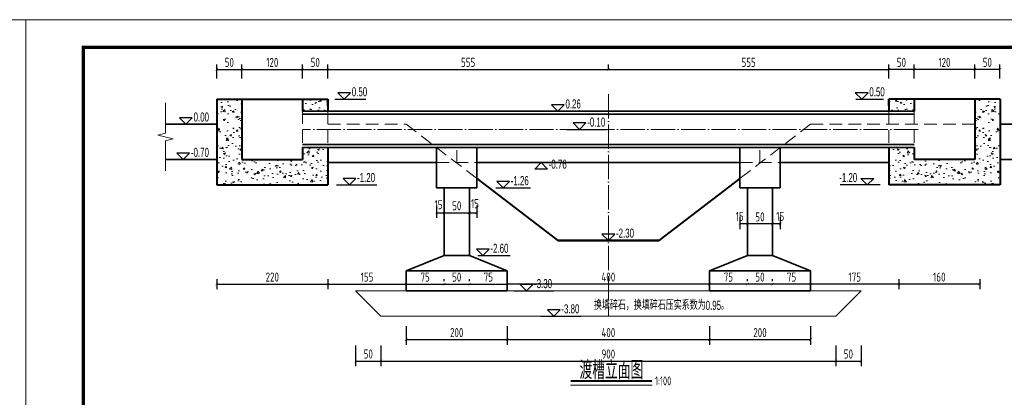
# Model space of a CAD drawing. Header units: inches. Extents: x 97745 to 142261, y 62673 to 100665.
# Tile 142 of 148: x 133629 to 135577, y 94090 to 94838. Entities that reach past the tile are written whole.
import ezdxf
from ezdxf.enums import TextEntityAlignment as Align

# ---------------------------------------------------------------- set-up
doc = ezdxf.new("R2010")
doc.units = ezdxf.units.IN
doc.header["$MEASUREMENT"] = 0
doc.linetypes.add('ACAD_ISO04W100', pattern=[30, 24, -3, 0, -3])
doc.linetypes.add('DASHED', pattern=[0.75, 0.5, -0.25])
doc.layers.get('0').update_dxf_attribs({"lineweight": 15})
for name, color, linetype, lineweight in [('00、2粗实线', 1, 'Continuous', 40), ('00、4细实线', 4, 'Continuous', 18), ('0粗实线', 1, 'Continuous', 35), ('0虚线', 2, 'DASHED', 20), ('BM1', 7, 'Continuous', 15), ('中心线', 3, 'ACAD_ISO04W100', 18), ('细线', 7, 'Continuous', 25), ('轮廓线', 1, 'Continuous', 40)]:
    doc.layers.add(name, color=color, linetype=linetype, lineweight=lineweight)
doc.layers.add('断面标高标注', color=3, linetype='Continuous')
doc.styles.add('03、he-e', font='hztxt_e.shx', dxfattribs={"width": 0.65, "bigfont": 'hztxt.shx'})
doc.styles.add('HZTXT', font='tssdeng.shx', dxfattribs={"width": 0.75, "bigfont": 'hztxt.shx'})
doc.styles.add('三级钢', font='tssdeng.shx', dxfattribs={"width": 0.7, "height": 30, "bigfont": 'hztxt.shx'})
doc.dimstyles.new('3', dxfattribs={"dimtxt": 25, "dimasz": 12, "dimexe": 10, "dimexo": 30, "dimgap": 5, "dimtad": 1, "dimdec": 0, "dimzin": 0, "dimdsep": 46, "dimtxsty": 'HZTXT', "dimblk": 'ARCHTICK', "dimcen": 0, "dimclrt": 7, "dimazin": 2, "dimtfac": 1, "dimtdec": 0, "dimtix": 1, "dimtmove": 2, "dimatfit": 3, "dimfxl": 250, "dimtolj": 1, "dimtzin": 0, "dimarcsym": 0})

# ---------------------------------------------------------------- blocks, each defined once
blk = doc.blocks.new('_ArchTick')
at = {"color": 0, "linetype": 'ByBlock', "const_width": 0.15}
blk.add_lwpolyline([(-0.5, -0.5), (0.5, 0.5)], dxfattribs=at)
blk = doc.blocks.new('*D1263')
at = {"color": 0, "lineweight": -2}
for p, q in [((134238.7, 94730.1), (134238.7, 94749.4)), ((134238.7, 94739.4), (134793.6, 94739.4)), ((134793.6, 94740.1), (134793.6, 94749.4))]:
    blk.add_line(p, q, dxfattribs=at)
at = {"color": 0, "lineweight": -2, "xscale": 5, "yscale": 5, "zscale": 5, "rotation": 180}
blk.add_blockref('_ArchTick', (134238.7, 94739.4), dxfattribs=at)
at = {"color": 0, "lineweight": -2, "xscale": 5, "yscale": 5, "zscale": 5}
blk.add_blockref('_ArchTick', (134793.6, 94739.4), dxfattribs=at)
at = {"color": 7, "insert": (134516.2, 94753.4), "char_height": 18, "attachment_point": 5, "style": 'HZTXT'}
blk.add_mtext('\\A1;555', dxfattribs=at)
blk = doc.blocks.new('*D1264')
at = {"color": 0, "lineweight": -2}
for p, q in [((134793.6, 94740.1), (134793.6, 94749.4)), ((134793.6, 94739.4), (135348.5, 94739.4)), ((135348.5, 94721.6), (135348.5, 94749.4))]:
    blk.add_line(p, q, dxfattribs=at)
at = {"color": 0, "lineweight": -2, "xscale": 5, "yscale": 5, "zscale": 5, "rotation": 180}
blk.add_blockref('_ArchTick', (134793.6, 94739.4), dxfattribs=at)
at = {"color": 0, "lineweight": -2, "xscale": 5, "yscale": 5, "zscale": 5}
blk.add_blockref('_ArchTick', (135348.5, 94739.4), dxfattribs=at)
at = {"color": 7, "insert": (135071.1, 94753.4), "char_height": 18, "attachment_point": 5, "style": 'HZTXT'}
blk.add_mtext('\\A1;555', dxfattribs=at)
blk = doc.blocks.new('*D1265')
at = {"color": 0, "lineweight": -2}
for p, q in [((134393.6, 94309.8), (134393.6, 94324.1)), ((134393.6, 94314.1), (134468.6, 94314.1)), ((134468.6, 94319.8), (134468.6, 94324.1))]:
    blk.add_line(p, q, dxfattribs=at)
at = {"color": 0, "lineweight": -2, "xscale": 5, "yscale": 5, "zscale": 5, "rotation": 180}
blk.add_blockref('_ArchTick', (134393.6, 94314.1), dxfattribs=at)
at = {"color": 0, "lineweight": -2, "xscale": 5, "yscale": 5, "zscale": 5}
blk.add_blockref('_ArchTick', (134468.6, 94314.1), dxfattribs=at)
at = {"color": 7, "insert": (134431.1, 94328.1), "char_height": 18, "attachment_point": 5, "style": 'HZTXT'}
blk.add_mtext('\\A1;75', dxfattribs=at)
blk = doc.blocks.new('*D1266')
at = {"color": 0, "lineweight": -2}
for p, q in [((134468.6, 94319.8), (134468.6, 94324.1)), ((134468.6, 94314.1), (134518.6, 94314.1)), ((134518.6, 94319.8), (134518.6, 94324.1))]:
    blk.add_line(p, q, dxfattribs=at)
at = {"color": 0, "lineweight": -2, "xscale": 5, "yscale": 5, "zscale": 5, "rotation": 180}
blk.add_blockref('_ArchTick', (134468.6, 94314.1), dxfattribs=at)
at = {"color": 0, "lineweight": -2, "xscale": 5, "yscale": 5, "zscale": 5}
blk.add_blockref('_ArchTick', (134518.6, 94314.1), dxfattribs=at)
at = {"color": 7, "insert": (134493.6, 94328.1), "char_height": 18, "attachment_point": 5, "style": 'HZTXT'}
blk.add_mtext('\\A1;50', dxfattribs=at)
blk = doc.blocks.new('*D1267')
at = {"color": 0, "lineweight": -2}
for p, q in [((134518.6, 94319.8), (134518.6, 94324.1)), ((134518.6, 94314.1), (134593.6, 94314.1)), ((134593.6, 94309.8), (134593.6, 94324.1))]:
    blk.add_line(p, q, dxfattribs=at)
at = {"color": 0, "lineweight": -2, "xscale": 5, "yscale": 5, "zscale": 5, "rotation": 180}
blk.add_blockref('_ArchTick', (134518.6, 94314.1), dxfattribs=at)
at = {"color": 0, "lineweight": -2, "xscale": 5, "yscale": 5, "zscale": 5}
blk.add_blockref('_ArchTick', (134593.6, 94314.1), dxfattribs=at)
at = {"color": 7, "insert": (134556.1, 94328.1), "char_height": 18, "attachment_point": 5, "style": 'HZTXT'}
blk.add_mtext('\\A1;75', dxfattribs=at)
blk = doc.blocks.new('*D1268')
at = {"color": 0, "lineweight": -2}
for p, q in [((134453.6, 94469.7), (134453.6, 94445.3)), ((134453.6, 94455.3), (134468.6, 94455.3)), ((134468.6, 94450.7), (134468.6, 94445.3))]:
    blk.add_line(p, q, dxfattribs=at)
at = {"color": 0, "lineweight": -2, "xscale": 5, "yscale": 5, "zscale": 5, "rotation": 180}
blk.add_blockref('_ArchTick', (134453.6, 94455.3), dxfattribs=at)
at = {"color": 0, "lineweight": -2, "xscale": 5, "yscale": 5, "zscale": 5}
blk.add_blockref('_ArchTick', (134468.6, 94455.3), dxfattribs=at)
at = {"color": 7, "insert": (134457.6, 94471.4), "char_height": 18, "attachment_point": 5, "style": 'HZTXT'}
blk.add_mtext('\\A1;15', dxfattribs=at)
blk = doc.blocks.new('*D1269')
at = {"color": 0, "lineweight": -2}
for p, q in [((134468.6, 94455.3), (134518.6, 94455.3)), ((134468.6, 94450.7), (134468.6, 94445.3)), ((134518.6, 94450.7), (134518.6, 94445.3))]:
    blk.add_line(p, q, dxfattribs=at)
at = {"color": 0, "lineweight": -2, "xscale": 5, "yscale": 5, "zscale": 5, "rotation": 180}
blk.add_blockref('_ArchTick', (134468.6, 94455.3), dxfattribs=at)
at = {"color": 0, "lineweight": -2, "xscale": 5, "yscale": 5, "zscale": 5}
blk.add_blockref('_ArchTick', (134518.6, 94455.3), dxfattribs=at)
at = {"color": 7, "insert": (134493.6, 94469.3), "char_height": 18, "attachment_point": 5, "style": 'HZTXT'}
blk.add_mtext('\\A1;50', dxfattribs=at)
blk = doc.blocks.new('*D1270')
at = {"color": 0, "lineweight": -2}
for p, q in [((134533.6, 94469.7), (134533.6, 94445.3)), ((134518.6, 94455.3), (134533.6, 94455.3)), ((134518.6, 94450.7), (134518.6, 94445.3))]:
    blk.add_line(p, q, dxfattribs=at)
at = {"color": 0, "lineweight": -2, "xscale": 5, "yscale": 5, "zscale": 5, "rotation": 180}
blk.add_blockref('_ArchTick', (134518.6, 94455.3), dxfattribs=at)
at = {"color": 0, "lineweight": -2, "xscale": 5, "yscale": 5, "zscale": 5}
blk.add_blockref('_ArchTick', (134533.6, 94455.3), dxfattribs=at)
at = {"color": 7, "insert": (134529.6, 94473.5), "char_height": 18, "attachment_point": 5, "style": 'HZTXT'}
blk.add_mtext('\\A1;15', dxfattribs=at)
blk = doc.blocks.new('*D1271')
at = {"color": 0, "lineweight": -2}
for p, q in [((135118.6, 94447.6), (135118.6, 94423.3)), ((135133.6, 94447.6), (135133.6, 94423.3)), ((135133.6, 94433.3), (135118.6, 94433.3))]:
    blk.add_line(p, q, dxfattribs=at)
at = {"color": 0, "lineweight": -2, "xscale": 5, "yscale": 5, "zscale": 5, "rotation": 180}
blk.add_blockref('_ArchTick', (135118.6, 94433.3), dxfattribs=at)
at = {"color": 0, "lineweight": -2, "xscale": 5, "yscale": 5, "zscale": 5}
blk.add_blockref('_ArchTick', (135133.6, 94433.3), dxfattribs=at)
at = {"color": 7, "insert": (135133.6, 94448.3), "char_height": 18, "attachment_point": 5, "style": 'HZTXT'}
blk.add_mtext('\\A1;15', dxfattribs=at)
blk = doc.blocks.new('*D1272')
at = {"color": 0, "lineweight": -2}
for p, q in [((135068.6, 94447.6), (135068.6, 94423.3)), ((135118.6, 94447.6), (135118.6, 94423.3)), ((135118.6, 94433.3), (135068.6, 94433.3))]:
    blk.add_line(p, q, dxfattribs=at)
at = {"color": 0, "lineweight": -2, "xscale": 5, "yscale": 5, "zscale": 5, "rotation": 180}
blk.add_blockref('_ArchTick', (135068.6, 94433.3), dxfattribs=at)
at = {"color": 0, "lineweight": -2, "xscale": 5, "yscale": 5, "zscale": 5}
blk.add_blockref('_ArchTick', (135118.6, 94433.3), dxfattribs=at)
at = {"color": 7, "insert": (135093.6, 94447.3), "char_height": 18, "attachment_point": 5, "style": 'HZTXT'}
blk.add_mtext('\\A1;50', dxfattribs=at)
blk = doc.blocks.new('*D1273')
at = {"color": 0, "lineweight": -2}
for p, q in [((135053.6, 94447.6), (135053.6, 94423.3)), ((135068.6, 94447.6), (135068.6, 94423.3)), ((135068.6, 94433.3), (135053.6, 94433.3))]:
    blk.add_line(p, q, dxfattribs=at)
at = {"color": 0, "lineweight": -2, "xscale": 5, "yscale": 5, "zscale": 5, "rotation": 180}
blk.add_blockref('_ArchTick', (135053.6, 94433.3), dxfattribs=at)
at = {"color": 0, "lineweight": -2, "xscale": 5, "yscale": 5, "zscale": 5}
blk.add_blockref('_ArchTick', (135068.6, 94433.3), dxfattribs=at)
at = {"color": 7, "insert": (135053.6, 94448.3), "char_height": 18, "attachment_point": 5, "style": 'HZTXT'}
blk.add_mtext('\\A1;15', dxfattribs=at)
blk = doc.blocks.new('*D1274')
at = {"color": 0, "lineweight": -2}
for p, q in [((134018.7, 94323.8), (134018.7, 94304.1)), ((134018.7, 94314.1), (134238.7, 94314.1)), ((134238.7, 94323.8), (134238.7, 94304.1))]:
    blk.add_line(p, q, dxfattribs=at)
at = {"color": 0, "lineweight": -2, "xscale": 5, "yscale": 5, "zscale": 5, "rotation": 180}
blk.add_blockref('_ArchTick', (134018.7, 94314.1), dxfattribs=at)
at = {"color": 0, "lineweight": -2, "xscale": 5, "yscale": 5, "zscale": 5}
blk.add_blockref('_ArchTick', (134238.7, 94314.1), dxfattribs=at)
at = {"color": 7, "insert": (134128.7, 94328.1), "char_height": 18, "attachment_point": 5, "style": 'HZTXT'}
blk.add_mtext('\\A1;220', dxfattribs=at)
blk = doc.blocks.new('*D1275')
at = {"color": 0, "lineweight": -2}
for p, q in [((134238.7, 94323.8), (134238.7, 94304.1)), ((134238.7, 94314.1), (134393.6, 94314.1)), ((134393.6, 94323.8), (134393.6, 94304.1))]:
    blk.add_line(p, q, dxfattribs=at)
at = {"color": 0, "lineweight": -2, "xscale": 5, "yscale": 5, "zscale": 5, "rotation": 180}
blk.add_blockref('_ArchTick', (134238.7, 94314.1), dxfattribs=at)
at = {"color": 0, "lineweight": -2, "xscale": 5, "yscale": 5, "zscale": 5}
blk.add_blockref('_ArchTick', (134393.6, 94314.1), dxfattribs=at)
at = {"color": 7, "insert": (134316.2, 94328.1), "char_height": 18, "attachment_point": 5, "style": 'HZTXT'}
blk.add_mtext('\\A1;155', dxfattribs=at)
blk = doc.blocks.new('*D1276')
at = {"color": 0, "lineweight": -2}
for p, q in [((134393.6, 94230.7), (134393.6, 94194.1)), ((134593.6, 94230.7), (134593.6, 94194.1)), ((134393.6, 94204.1), (134593.6, 94204.1))]:
    blk.add_line(p, q, dxfattribs=at)
at = {"color": 0, "lineweight": -2, "xscale": 5, "yscale": 5, "zscale": 5, "rotation": 180}
blk.add_blockref('_ArchTick', (134393.6, 94204.1), dxfattribs=at)
at = {"color": 0, "lineweight": -2, "xscale": 5, "yscale": 5, "zscale": 5}
blk.add_blockref('_ArchTick', (134593.6, 94204.1), dxfattribs=at)
at = {"color": 7, "insert": (134493.6, 94218.1), "char_height": 18, "attachment_point": 5, "style": 'HZTXT'}
blk.add_mtext('\\A1;200', dxfattribs=at)
blk = doc.blocks.new('*D1277')
at = {"color": 0, "lineweight": -2}
for p, q in [((134593.6, 94230.7), (134593.6, 94194.1)), ((134993.6, 94230.7), (134993.6, 94194.1)), ((134593.6, 94204.1), (134993.6, 94204.1))]:
    blk.add_line(p, q, dxfattribs=at)
at = {"color": 0, "lineweight": -2, "xscale": 5, "yscale": 5, "zscale": 5, "rotation": 180}
blk.add_blockref('_ArchTick', (134593.6, 94204.1), dxfattribs=at)
at = {"color": 0, "lineweight": -2, "xscale": 5, "yscale": 5, "zscale": 5}
blk.add_blockref('_ArchTick', (134993.6, 94204.1), dxfattribs=at)
at = {"color": 7, "insert": (134793.6, 94218.1), "char_height": 18, "attachment_point": 5, "style": 'HZTXT'}
blk.add_mtext('\\A1;400', dxfattribs=at)
blk = doc.blocks.new('*D1278')
at = {"color": 0, "lineweight": -2}
for p, q in [((134993.6, 94230.7), (134993.6, 94194.1)), ((135193.6, 94230.7), (135193.6, 94194.1)), ((134993.6, 94204.1), (135193.6, 94204.1))]:
    blk.add_line(p, q, dxfattribs=at)
at = {"color": 0, "lineweight": -2, "xscale": 5, "yscale": 5, "zscale": 5, "rotation": 180}
blk.add_blockref('_ArchTick', (134993.6, 94204.1), dxfattribs=at)
at = {"color": 0, "lineweight": -2, "xscale": 5, "yscale": 5, "zscale": 5}
blk.add_blockref('_ArchTick', (135193.6, 94204.1), dxfattribs=at)
at = {"color": 7, "insert": (135093.6, 94218.1), "char_height": 18, "attachment_point": 5, "style": 'HZTXT'}
blk.add_mtext('\\A1;200', dxfattribs=at)
blk = doc.blocks.new('*D1279')
at = {"color": 0, "lineweight": -2}
for p, q in [((134018.7, 94721.6), (134018.7, 94749.4)), ((134018.7, 94739.4), (134068.7, 94739.4)), ((134068.7, 94721.6), (134068.7, 94749.4))]:
    blk.add_line(p, q, dxfattribs=at)
at = {"color": 0, "lineweight": -2, "xscale": 5, "yscale": 5, "zscale": 5, "rotation": 180}
blk.add_blockref('_ArchTick', (134018.7, 94739.4), dxfattribs=at)
at = {"color": 0, "lineweight": -2, "xscale": 5, "yscale": 5, "zscale": 5}
blk.add_blockref('_ArchTick', (134068.7, 94739.4), dxfattribs=at)
at = {"color": 7, "insert": (134043.7, 94753.4), "char_height": 18, "attachment_point": 5, "style": 'HZTXT'}
blk.add_mtext('\\A1;50', dxfattribs=at)
blk = doc.blocks.new('*D1280')
at = {"color": 0, "lineweight": -2}
for p, q in [((134068.7, 94721.6), (134068.7, 94749.4)), ((134068.7, 94739.4), (134188.7, 94739.4)), ((134188.7, 94721.6), (134188.7, 94749.4))]:
    blk.add_line(p, q, dxfattribs=at)
at = {"color": 0, "lineweight": -2, "xscale": 5, "yscale": 5, "zscale": 5, "rotation": 180}
blk.add_blockref('_ArchTick', (134068.7, 94739.4), dxfattribs=at)
at = {"color": 0, "lineweight": -2, "xscale": 5, "yscale": 5, "zscale": 5}
blk.add_blockref('_ArchTick', (134188.7, 94739.4), dxfattribs=at)
at = {"color": 7, "insert": (134128.7, 94753.4), "char_height": 18, "attachment_point": 5, "style": 'HZTXT'}
blk.add_mtext('\\A1;120', dxfattribs=at)
blk = doc.blocks.new('*D1281')
at = {"color": 0, "lineweight": -2}
for p, q in [((134188.7, 94721.6), (134188.7, 94749.4)), ((134188.7, 94739.4), (134238.7, 94739.4)), ((134238.7, 94721.6), (134238.7, 94749.4))]:
    blk.add_line(p, q, dxfattribs=at)
at = {"color": 0, "lineweight": -2, "xscale": 5, "yscale": 5, "zscale": 5, "rotation": 180}
blk.add_blockref('_ArchTick', (134188.7, 94739.4), dxfattribs=at)
at = {"color": 0, "lineweight": -2, "xscale": 5, "yscale": 5, "zscale": 5}
blk.add_blockref('_ArchTick', (134238.7, 94739.4), dxfattribs=at)
at = {"color": 7, "insert": (134213.7, 94753.4), "char_height": 18, "attachment_point": 5, "style": 'HZTXT'}
blk.add_mtext('\\A1;50', dxfattribs=at)
blk = doc.blocks.new('*D1282')
at = {"color": 0, "lineweight": -2}
for p, q in [((134293.6, 94192.4), (134293.6, 94151.7)), ((134343.6, 94192.4), (134343.6, 94151.7)), ((134293.6, 94161.7), (134343.6, 94161.7))]:
    blk.add_line(p, q, dxfattribs=at)
at = {"color": 0, "lineweight": -2, "xscale": 5, "yscale": 5, "zscale": 5, "rotation": 180}
blk.add_blockref('_ArchTick', (134293.6, 94161.7), dxfattribs=at)
at = {"color": 0, "lineweight": -2, "xscale": 5, "yscale": 5, "zscale": 5}
blk.add_blockref('_ArchTick', (134343.6, 94161.7), dxfattribs=at)
at = {"color": 7, "insert": (134318.6, 94175.7), "char_height": 18, "attachment_point": 5, "style": 'HZTXT'}
blk.add_mtext('\\A1;50', dxfattribs=at)
blk = doc.blocks.new('*D1283')
at = {"color": 0, "lineweight": -2}
for p, q in [((134343.6, 94192.4), (134343.6, 94151.7)), ((135243.6, 94192.4), (135243.6, 94151.7)), ((134343.6, 94161.7), (135243.6, 94161.7))]:
    blk.add_line(p, q, dxfattribs=at)
at = {"color": 0, "lineweight": -2, "xscale": 5, "yscale": 5, "zscale": 5, "rotation": 180}
blk.add_blockref('_ArchTick', (134343.6, 94161.7), dxfattribs=at)
at = {"color": 0, "lineweight": -2, "xscale": 5, "yscale": 5, "zscale": 5}
blk.add_blockref('_ArchTick', (135243.6, 94161.7), dxfattribs=at)
at = {"color": 7, "insert": (134793.6, 94175.7), "char_height": 18, "attachment_point": 5, "style": 'HZTXT'}
blk.add_mtext('\\A1;900', dxfattribs=at)
blk = doc.blocks.new('*D1284')
at = {"color": 0, "lineweight": -2}
for p, q in [((135243.6, 94192.4), (135243.6, 94151.7)), ((135293.6, 94192.4), (135293.6, 94151.7)), ((135243.6, 94161.7), (135293.6, 94161.7))]:
    blk.add_line(p, q, dxfattribs=at)
at = {"color": 0, "lineweight": -2, "xscale": 5, "yscale": 5, "zscale": 5, "rotation": 180}
blk.add_blockref('_ArchTick', (135243.6, 94161.7), dxfattribs=at)
at = {"color": 0, "lineweight": -2, "xscale": 5, "yscale": 5, "zscale": 5}
blk.add_blockref('_ArchTick', (135293.6, 94161.7), dxfattribs=at)
at = {"color": 7, "insert": (135268.6, 94175.7), "char_height": 18, "attachment_point": 5, "style": 'HZTXT'}
blk.add_mtext('\\A1;50', dxfattribs=at)
blk = doc.blocks.new('*D1285')
at = {"color": 0, "lineweight": -2}
for p, q in [((135368.5, 94323.8), (135368.5, 94304.1)), ((135528.5, 94314.1), (135368.5, 94314.1)), ((135528.5, 94323.8), (135528.5, 94304.1))]:
    blk.add_line(p, q, dxfattribs=at)
at = {"color": 0, "lineweight": -2, "xscale": 5, "yscale": 5, "zscale": 5, "rotation": 180}
blk.add_blockref('_ArchTick', (135368.5, 94314.1), dxfattribs=at)
at = {"color": 0, "lineweight": -2, "xscale": 5, "yscale": 5, "zscale": 5}
blk.add_blockref('_ArchTick', (135528.5, 94314.1), dxfattribs=at)
at = {"color": 7, "insert": (135448.5, 94328.1), "char_height": 18, "attachment_point": 5, "style": 'HZTXT'}
blk.add_mtext('\\A1;160', dxfattribs=at)
blk = doc.blocks.new('*D1286')
at = {"color": 0, "lineweight": -2}
for p, q in [((135193.6, 94323.8), (135193.6, 94304.1)), ((135368.5, 94314.1), (135193.6, 94314.1)), ((135368.5, 94323.8), (135368.5, 94304.1))]:
    blk.add_line(p, q, dxfattribs=at)
at = {"color": 0, "lineweight": -2, "xscale": 5, "yscale": 5, "zscale": 5, "rotation": 180}
blk.add_blockref('_ArchTick', (135193.6, 94314.1), dxfattribs=at)
at = {"color": 0, "lineweight": -2, "xscale": 5, "yscale": 5, "zscale": 5}
blk.add_blockref('_ArchTick', (135368.5, 94314.1), dxfattribs=at)
at = {"color": 7, "insert": (135281.1, 94328.1), "char_height": 18, "attachment_point": 5, "style": 'HZTXT'}
blk.add_mtext('\\A1;175', dxfattribs=at)
blk = doc.blocks.new('*D1288')
at = {"color": 0, "lineweight": -2}
for p, q in [((135118.6, 94319.8), (135118.6, 94324.1)), ((135193.6, 94314.1), (135118.6, 94314.1)), ((135193.6, 94309.8), (135193.6, 94324.1))]:
    blk.add_line(p, q, dxfattribs=at)
at = {"color": 0, "lineweight": -2, "xscale": 5, "yscale": 5, "zscale": 5, "rotation": 180}
blk.add_blockref('_ArchTick', (135118.6, 94314.1), dxfattribs=at)
at = {"color": 0, "lineweight": -2, "xscale": 5, "yscale": 5, "zscale": 5}
blk.add_blockref('_ArchTick', (135193.6, 94314.1), dxfattribs=at)
at = {"color": 7, "insert": (135156.1, 94328.1), "char_height": 18, "attachment_point": 5, "style": 'HZTXT'}
blk.add_mtext('\\A1;75', dxfattribs=at)
blk = doc.blocks.new('*D1289')
at = {"color": 0, "lineweight": -2}
for p, q in [((135068.6, 94319.8), (135068.6, 94324.1)), ((135118.6, 94314.1), (135068.6, 94314.1)), ((135118.6, 94319.8), (135118.6, 94324.1))]:
    blk.add_line(p, q, dxfattribs=at)
at = {"color": 0, "lineweight": -2, "xscale": 5, "yscale": 5, "zscale": 5, "rotation": 180}
blk.add_blockref('_ArchTick', (135068.6, 94314.1), dxfattribs=at)
at = {"color": 0, "lineweight": -2, "xscale": 5, "yscale": 5, "zscale": 5}
blk.add_blockref('_ArchTick', (135118.6, 94314.1), dxfattribs=at)
at = {"color": 7, "insert": (135093.6, 94328.1), "char_height": 18, "attachment_point": 5, "style": 'HZTXT'}
blk.add_mtext('\\A1;50', dxfattribs=at)
blk = doc.blocks.new('*D1290')
at = {"color": 0, "lineweight": -2}
for p, q in [((134993.6, 94309.8), (134993.6, 94324.1)), ((135068.6, 94314.1), (134993.6, 94314.1)), ((135068.6, 94319.8), (135068.6, 94324.1))]:
    blk.add_line(p, q, dxfattribs=at)
at = {"color": 0, "lineweight": -2, "xscale": 5, "yscale": 5, "zscale": 5, "rotation": 180}
blk.add_blockref('_ArchTick', (134993.6, 94314.1), dxfattribs=at)
at = {"color": 0, "lineweight": -2, "xscale": 5, "yscale": 5, "zscale": 5}
blk.add_blockref('_ArchTick', (135068.6, 94314.1), dxfattribs=at)
at = {"color": 7, "insert": (135031.1, 94328.1), "char_height": 18, "attachment_point": 5, "style": 'HZTXT'}
blk.add_mtext('\\A1;75', dxfattribs=at)
blk = doc.blocks.new('*D1291')
at = {"color": 0, "lineweight": -2}
for p, q in [((134593.6, 94309.8), (134593.6, 94324.1)), ((134993.6, 94314.1), (134593.6, 94314.1)), ((134993.6, 94319.8), (134993.6, 94324.1))]:
    blk.add_line(p, q, dxfattribs=at)
at = {"color": 0, "lineweight": -2, "xscale": 5, "yscale": 5, "zscale": 5, "rotation": 180}
blk.add_blockref('_ArchTick', (134593.6, 94314.1), dxfattribs=at)
at = {"color": 0, "lineweight": -2, "xscale": 5, "yscale": 5, "zscale": 5}
blk.add_blockref('_ArchTick', (134993.6, 94314.1), dxfattribs=at)
at = {"color": 7, "insert": (134793.6, 94328.1), "char_height": 18, "attachment_point": 5, "style": 'HZTXT'}
blk.add_mtext('\\A1;400', dxfattribs=at)
blk = doc.blocks.new('*D1621')
at = {"color": 0, "lineweight": -2}
for p, q in [((135518.5, 94721.6), (135518.5, 94749.4)), ((135568.5, 94739.4), (135518.5, 94739.4)), ((135568.5, 94721.6), (135568.5, 94749.4))]:
    blk.add_line(p, q, dxfattribs=at)
at = {"color": 0, "lineweight": -2, "xscale": 5, "yscale": 5, "zscale": 5, "rotation": 180}
blk.add_blockref('_ArchTick', (135518.5, 94739.4), dxfattribs=at)
at = {"color": 0, "lineweight": -2, "xscale": 5, "yscale": 5, "zscale": 5}
blk.add_blockref('_ArchTick', (135568.5, 94739.4), dxfattribs=at)
at = {"color": 7, "insert": (135543.5, 94753.4), "char_height": 18, "attachment_point": 5, "style": 'HZTXT'}
blk.add_mtext('\\A1;50', dxfattribs=at)
blk = doc.blocks.new('*D1622')
at = {"color": 0, "lineweight": -2}
for p, q in [((135398.5, 94721.6), (135398.5, 94749.4)), ((135518.5, 94739.4), (135398.5, 94739.4)), ((135518.5, 94721.6), (135518.5, 94749.4))]:
    blk.add_line(p, q, dxfattribs=at)
at = {"color": 0, "lineweight": -2, "xscale": 5, "yscale": 5, "zscale": 5, "rotation": 180}
blk.add_blockref('_ArchTick', (135398.5, 94739.4), dxfattribs=at)
at = {"color": 0, "lineweight": -2, "xscale": 5, "yscale": 5, "zscale": 5}
blk.add_blockref('_ArchTick', (135518.5, 94739.4), dxfattribs=at)
at = {"color": 7, "insert": (135458.5, 94753.4), "char_height": 18, "attachment_point": 5, "style": 'HZTXT'}
blk.add_mtext('\\A1;120', dxfattribs=at)
blk = doc.blocks.new('*D1623')
at = {"color": 0, "lineweight": -2}
for p, q in [((135348.5, 94721.6), (135348.5, 94749.4)), ((135398.5, 94739.4), (135348.5, 94739.4)), ((135398.5, 94721.6), (135398.5, 94749.4))]:
    blk.add_line(p, q, dxfattribs=at)
at = {"color": 0, "lineweight": -2, "xscale": 5, "yscale": 5, "zscale": 5, "rotation": 180}
blk.add_blockref('_ArchTick', (135348.5, 94739.4), dxfattribs=at)
at = {"color": 0, "lineweight": -2, "xscale": 5, "yscale": 5, "zscale": 5}
blk.add_blockref('_ArchTick', (135398.5, 94739.4), dxfattribs=at)
at = {"color": 7, "insert": (135373.5, 94753.4), "char_height": 18, "attachment_point": 5, "style": 'HZTXT'}
blk.add_mtext('\\A1;50', dxfattribs=at)

msp = doc.modelspace()

# ---------------------------------------------------------------- hatches: boundary and pattern name
at = {"layer": 'BM1'}
h = msp.add_hatch(dxfattribs=at)
h.set_pattern_fill('AR-CONC', color=4, scale=5, style=0)
h.set_pattern_definition([(50, (0, 0), (35.863009, -3.137607), [3.75, -41.25]), (355, (0, 0), (-6.937567, 37.609607), [3, -33]), (100.4514, (2.99, -0.26), (28.925469, 34.471977), [3.1870095, -35.057106]), (46.1842, (0, 10), (53.362052, -8.275951), [5.625, -61.875]), (96.6356, (4.447, 9.31), (46.733135, 48.705894), [4.780514, -52.58565]), (351.1842, (0, 10), (46.733097, 48.70593), [4.5, -49.5]), (21, (5, 7.5), (29.8453526, -20.1309445), [3.75, -41.25]), (326, (5, 7.5), (12.165767, 36.257502), [3, -33]), (71.4514, (7.487, 5.822), (42.0111314, 16.126525), [3.1870095, -35.057106]), (37.5, (0, 0), (0.6079928, 16.6446927), [0, -32.6, 0, -33.5, 0, -33.125]), (7.5, (0, 0), (13.1534769, 19.7205856), [0, -19.1, 0, -31.85, 0, -12.625]), (327.5, (-11.15, 0), (26.6911218, -1.1277436), [0, -12.5, 0, -39, 0, -51.75]), (317.5, (-16.15, 0), (29.1593085, 5.005249), [0, -16.25, 0, -25.9, 0, -36.75])])
h.paths.add_polyline_path([(134238.729, 94510.743), (134238.729, 94560.743), (134238.729, 94584.743), (134188.729, 94584.743), (134188.729, 94560.743), (134068.729, 94560.743), (134068.729, 94680.743), (134018.729, 94680.743), (134018.729, 94560.743), (134018.729, 94510.743)])
h.paths.add_polyline_path([(134188.729, 94680.743), (134188.729, 94656.743), (134238.729, 94656.743), (134238.729, 94680.743)], flags=17)
h = msp.add_hatch(dxfattribs=at)
h.set_pattern_fill('AR-CONC', color=4, scale=5, style=0)
h.set_pattern_definition([(130, (269587.25, 0), (-35.863009, -3.137607), [3.75, -41.25]), (185, (269587.25, 0), (6.937567, 37.609607), [3, -33]), (79.5486, (269584.262, -0.26), (-28.925469, 34.471977), [3.1870095, -35.057106]), (133.8158, (269587.25, 10), (-53.362052, -8.275951), [5.625, -61.875]), (83.3644, (269582.804, 9.31), (-46.733135, 48.705894), [4.780514, -52.58565]), (188.8158, (269587.25, 10), (-46.733097, 48.70593), [4.5, -49.5]), (159, (269582.25, 7.5), (-29.8453526, -20.1309445), [3.75, -41.25]), (214, (269582.25, 7.5), (-12.165767, 36.257502), [3, -33]), (108.5486, (269579.764, 5.822), (-42.0111314, 16.126525), [3.1870095, -35.057106]), (142.5, (269587.251, 0), (-0.6079928, 16.6446927), [0, -32.6, 0, -33.5, 0, -33.125]), (172.5, (269587.251, 0), (-13.1534769, 19.7205856), [0, -19.1, 0, -31.85, 0, -12.625]), (212.5, (269598.401, 0), (-26.6911218, -1.1277436), [0, -12.5, 0, -39, 0, -51.75]), (222.5, (269603.4, 0), (-29.1593085, 5.005249), [0, -16.25, 0, -25.9, 0, -36.75])])
h.paths.add_polyline_path([(135348.522, 94510.743), (135348.522, 94560.743), (135348.522, 94584.743), (135398.522, 94584.743), (135398.522, 94560.743), (135518.522, 94560.743), (135518.522, 94680.743), (135568.522, 94680.743), (135568.522, 94560.743), (135568.522, 94510.743)])
h.paths.add_polyline_path([(135398.522, 94680.743), (135398.522, 94656.743), (135348.522, 94656.743), (135348.522, 94680.743)], flags=17)

# ---------------------------------------------------------------- linework, layer by layer
at = {"ltscale": 5}
msp.add_line((134880.508, 94113.663), (134718.783, 94113.663), dxfattribs=at)
at = {"layer": '00、2粗实线', "ltscale": 2}
for q in [(134693.626, 94400.743), (134893.626, 94400.743)]:
    msp.add_line((134793.626, 94400.743), q, dxfattribs=at)
for points in [[(134533.626, 94523.41), (134693.626, 94400.743), (134793.626, 94400.743)], [(135053.626, 94523.41), (134893.626, 94400.743), (134793.626, 94400.743)]]:
    msp.add_lwpolyline(points, dxfattribs=at)
at = {"layer": '00、4细实线'}
for p, q in [((134293.626, 94300.743), (134343.626, 94250.743)), ((134393.626, 94300.743), (134293.626, 94300.743)), ((134593.626, 94300.743), (135193.626, 94300.743)), ((135193.626, 94300.743), (135293.626, 94300.743)), ((135293.626, 94300.743), (135243.626, 94250.743)), ((134343.626, 94250.743), (135243.626, 94250.743)), ((134593.626, 94250.743), (135193.626, 94250.743))]:
    msp.add_line(p, q, dxfattribs=at)
msp.add_lwpolyline([(133917.432, 94538.243), (133917.432, 94598.243), (133932.432, 94601.993), (133902.432, 94609.493), (133917.432, 94613.243), (133917.432, 94673.243)], dxfattribs=at)
at = {"layer": '0粗实线', "ltscale": 0.5}
for p, q in [((135398.522, 94656.743), (134188.729, 94656.743)), ((135398.522, 94650.743), (134188.729, 94650.743)), ((134018.729, 94630.743), (133917.432, 94630.743)), ((135568.522, 94630.743), (135715.627, 94630.743)), ((134188.729, 94590.743), (135398.522, 94590.743)), ((134188.729, 94584.743), (135398.522, 94584.743)), ((134453.626, 94584.743), (134453.626, 94504.743)), ((134533.626, 94584.743), (134533.626, 94504.743)), ((135053.626, 94584.743), (135053.626, 94504.743)), ((135133.626, 94584.743), (135133.626, 94530.128)), ((134018.729, 94560.743), (133917.432, 94560.743)), ((134088.729, 94560.743), (134068.729, 94560.743)), ((134238.729, 94554.743), (134453.626, 94554.743)), ((134533.626, 94554.743), (135053.626, 94554.743)), ((135133.626, 94554.743), (135348.522, 94554.743)), ((135498.522, 94560.743), (135518.522, 94560.743)), ((135568.522, 94560.743), (135715.627, 94560.743)), ((135133.626, 94530.128), (135133.626, 94504.743)), ((134453.626, 94504.743), (134468.626, 94504.743)), ((134468.626, 94370.743), (134468.626, 94504.743)), ((134468.626, 94504.743), (134518.626, 94504.743)), ((134518.626, 94504.743), (134518.626, 94370.743)), ((134533.626, 94504.743), (134518.626, 94504.743)), ((135053.626, 94504.743), (135068.626, 94504.743)), ((135068.626, 94504.743), (135068.626, 94370.743)), ((135068.626, 94504.743), (135118.626, 94504.743)), ((135118.626, 94370.743), (135118.626, 94504.743)), ((135133.626, 94504.743), (135118.626, 94504.743)), ((134393.626, 94340.743), (134468.626, 94370.743)), ((134518.626, 94370.743), (134468.626, 94370.743)), ((134593.626, 94340.743), (134518.626, 94370.743)), ((134993.626, 94340.743), (135068.626, 94370.743)), ((135118.626, 94370.743), (135068.626, 94370.743)), ((135193.626, 94340.743), (135118.626, 94370.743)), ((134393.626, 94340.743), (134393.626, 94300.743)), ((134393.626, 94340.743), (134593.626, 94340.743)), ((134593.626, 94340.743), (134593.626, 94300.743)), ((134993.626, 94340.743), (134993.626, 94300.743)), ((134993.626, 94340.743), (135193.626, 94340.743)), ((135193.626, 94340.743), (135193.626, 94300.743)), ((134593.626, 94300.743), (134393.626, 94300.743)), ((134993.626, 94300.743), (135193.626, 94300.743))]:
    msp.add_line(p, q, dxfattribs=at)
at = {"layer": '0虚线', "ltscale": 50}
for p, q in [((134188.729, 94656.743), (134188.729, 94584.743)), ((134238.729, 94656.743), (134238.729, 94584.743)), ((135348.522, 94656.743), (135348.522, 94584.743)), ((135398.522, 94656.743), (135398.522, 94584.743)), ((134493.626, 94554.743), (134493.626, 94584.743)), ((135093.626, 94554.743), (135093.626, 94584.743)), ((134453.626, 94554.743), (134533.626, 94554.743)), ((135053.626, 94554.743), (135133.626, 94554.743))]:
    msp.add_line(p, q, dxfattribs=at)
for points in [[(134238.729, 94630.743), (134393.626, 94630.743), (134533.626, 94523.41)], [(135518.522, 94630.743), (135193.626, 94630.743), (135053.626, 94523.41)]]:
    msp.add_lwpolyline(points, dxfattribs=at)
at = {"layer": 'BM1', "const_width": 0.677}
for points in [[(130768.096, 94837.664), (133641.15, 94837.664), (133641.15, 92805.992), (130768.096, 92805.992), (130768.096, 94837.664)], [(133641.15, 94837.664), (136514.205, 94837.664), (136514.205, 92805.992), (133641.15, 92805.992), (133641.15, 94837.664)]]:
    msp.add_lwpolyline(points, dxfattribs=at)
at = {"layer": 'BM1'}
for points in [[(130768.096, 94837.664), (133641.15, 94837.664), (133641.15, 92805.992), (130768.096, 92805.992)], [(133641.15, 94837.664), (136514.205, 94837.664), (136514.205, 92805.992), (133641.15, 92805.992)]]:
    msp.add_lwpolyline(points, close=True, dxfattribs=at)
at = {"layer": 'BM1', "color": 0, "linetype": 'Continuous', "const_width": 6.771}
msp.add_lwpolyline([(133754.807, 92839.846), (133754.807, 94783.288), (136480.351, 94783.288), (136480.351, 92839.846)], close=True, dxfattribs=at)
at = {"layer": '中心线', "ltscale": 2}
for p, q in [((134793.626, 94690.249), (134793.626, 94250.743)), ((135406.533, 94620.743), (134188.729, 94620.743))]:
    msp.add_line(p, q, dxfattribs=at)
at = {"layer": '断面标高标注'}
for p, q in [((134252.653, 94680.743), (134314.016, 94680.743)), ((135283.445, 94680.743), (135337.987, 94680.743)), ((134668.426, 94656.743), (134736.742, 94656.743)), ((133932.651, 94630.743), (134000.967, 94630.743)), ((134711.542, 94620.743), (134790.723, 94620.743)), ((133932.651, 94560.743), (134011.832, 94560.743)), ((134635.259, 94554.743), (134714.44, 94554.743)), ((134256.056, 94510.743), (134335.237, 94510.743)), ((134570.84, 94504.743), (134639.307, 94504.743)), ((135331.195, 94510.743), (135252.015, 94510.743)), ((134768.426, 94400.743), (134847.606, 94400.743)), ((134535.366, 94370.743), (134599.143, 94370.743)), ((134606.333, 94300.743), (134685.514, 94300.743)), ((134660.314, 94250.743), (134739.495, 94250.743))]:
    msp.add_line(p, q, dxfattribs=at)
for points in [[(134258.301, 94693.342), (134270.899, 94680.743), (134283.497, 94693.342)], [(135282.272, 94693.342), (135294.871, 94680.743), (135307.469, 94693.342)], [(134681.027, 94669.342), (134693.626, 94656.743), (134706.224, 94669.342)], [(133945.253, 94643.342), (133957.851, 94630.743), (133970.449, 94643.342)], [(134724.144, 94633.342), (134736.742, 94620.743), (134749.34, 94633.342)], [(133939.955, 94573.342), (133952.553, 94560.743), (133965.152, 94573.342)], [(134647.861, 94542.145), (134660.459, 94554.743), (134673.057, 94542.145)], [(134268.658, 94523.342), (134281.256, 94510.743), (134293.854, 94523.342)], [(135318.593, 94523.342), (135305.995, 94510.743), (135293.397, 94523.342)], [(134572.728, 94517.342), (134585.326, 94504.743), (134597.924, 94517.342)], [(134781.027, 94413.342), (134793.626, 94400.743), (134806.224, 94413.342)], [(134532.564, 94383.342), (134545.162, 94370.743), (134557.76, 94383.342)], [(134618.935, 94313.342), (134631.533, 94300.743), (134644.131, 94313.342)], [(134672.916, 94263.342), (134685.514, 94250.743), (134698.112, 94263.342)]]:
    msp.add_lwpolyline(points, close=True, dxfattribs=at)
at = {"layer": '细线', "ltscale": 5, "const_width": 4}
msp.add_lwpolyline([(134718.783, 94121.921), (134880.101, 94121.921)], dxfattribs=at)
at = {"layer": '轮廓线'}
for p, q in [((134018.729, 94680.743), (134238.729, 94680.743)), ((134018.729, 94680.743), (134018.729, 94560.743)), ((134068.729, 94680.743), (134068.729, 94560.743)), ((134188.729, 94680.743), (134188.729, 94656.743)), ((134238.729, 94680.743), (134238.729, 94656.743)), ((134238.729, 94667.354), (134238.729, 94680.743)), ((135568.522, 94680.743), (135348.522, 94680.743)), ((135348.522, 94680.743), (135348.522, 94656.743)), ((135348.522, 94667.354), (135348.522, 94680.743)), ((135398.522, 94680.743), (135398.522, 94656.743)), ((135518.522, 94680.743), (135518.522, 94560.743)), ((135568.522, 94680.743), (135568.522, 94560.743)), ((134188.729, 94584.743), (134188.729, 94560.743)), ((134238.729, 94584.743), (134238.729, 94560.743)), ((135348.522, 94584.743), (135348.522, 94560.743)), ((135398.522, 94584.743), (135398.522, 94560.743)), ((134018.729, 94560.743), (134018.729, 94510.743)), ((134068.729, 94560.743), (134188.729, 94560.743)), ((134238.729, 94560.743), (134238.729, 94510.743)), ((134238.729, 94560.743), (134238.729, 94560.743)), ((135348.522, 94560.743), (135348.522, 94560.743)), ((135348.522, 94560.743), (135348.522, 94510.743)), ((135518.522, 94560.743), (135398.522, 94560.743)), ((135568.522, 94560.743), (135568.522, 94510.743)), ((134018.729, 94510.743), (134238.729, 94510.743)), ((135568.522, 94510.743), (135348.522, 94510.743))]:
    msp.add_line(p, q, dxfattribs=at)

# ---------------------------------------------------------------- texts
at = {"ltscale": 5, "style": '三级钢', "width": 0.7}
for s, height, p in [('渡槽立面图', 36, (134799.646, 94125.786)), ('1:100', 17.5, (134902.006, 94113.663))]:
    msp.add_text(s, height=height, dxfattribs=at).set_placement(p, align=Align.CENTER)
at = {"layer": '断面标高标注', "color": 3, "style": '03、he-e', "width": 0.65}
for s, p in [('0.50', (134286.019, 94680.743)), ('0.50', (135309.991, 94680.743)), ('0.26', (134708.746, 94656.743)), ('0.00', (133972.971, 94630.743)), ('-0.10', (134751.862, 94620.743)), ('-0.70', (133967.673, 94560.743)), ('-0.76', (134675.579, 94537.386)), ('-1.20', (134296.376, 94510.743)), ('-1.26', (134600.446, 94504.743)), ('-1.20', (135250.343, 94510.743)), ('-2.30', (134808.746, 94400.743)), ('-2.60', (134560.282, 94370.743)), ('-3.30', (134646.653, 94300.743)), ('-3.80', (134700.634, 94250.743))]:
    msp.add_text(s, height=18, dxfattribs=at).set_placement(p, align=Align.BOTTOM_LEFT)
msp.add_text('换填碎石，换填碎石压实系数为0.95。', height=18, dxfattribs=at).set_placement((134765.015, 94263.174))

# ---------------------------------------------------------------- dimensions: what is measured, and where the dimension line sits
for base, p1, p2, picture, middle in [((134068.729, 94739.41), (134018.729, 94691.642), (134068.729, 94691.642), '*D1279', (134043.729, 94753.41)), ((134188.729, 94739.41), (134068.729, 94691.642), (134188.729, 94691.642), '*D1280', (134128.729, 94753.41)), ((134238.729, 94739.41), (134188.729, 94691.642), (134238.729, 94691.642), '*D1281', (134213.729, 94753.41)), ((134793.626, 94739.41), (134238.729, 94700.056), (134793.626, 94710.056), '*D1263', (134516.177, 94753.41)), ((135348.522, 94739.41), (134793.626, 94710.056), (135348.522, 94691.642), '*D1264', (135071.074, 94753.41)), ((134518.626, 94455.339), (134468.626, 94480.743), (134518.626, 94480.743), '*D1269', (134493.626, 94469.339)), ((134238.729, 94314.117), (134018.729, 94353.767), (134238.729, 94353.767), '*D1274', (134128.729, 94328.117)), ((134393.626, 94314.117), (134238.729, 94353.767), (134393.626, 94353.767), '*D1275', (134316.177, 94328.117)), ((134468.626, 94314.117), (134393.626, 94279.78), (134468.626, 94289.78), '*D1265', (134431.126, 94328.117)), ((134518.626, 94314.117), (134468.626, 94289.78), (134518.626, 94289.78), '*D1266', (134493.626, 94328.117)), ((134593.626, 94314.117), (134518.626, 94289.78), (134593.626, 94279.78), '*D1267', (134556.126, 94328.117)), ((134593.626, 94204.144), (134393.626, 94260.743), (134593.626, 94260.743), '*D1276', (134493.626, 94218.144)), ((134993.626, 94204.144), (134593.626, 94260.743), (134993.626, 94260.743), '*D1277', (134793.626, 94218.144)), ((135193.626, 94204.144), (134993.626, 94260.743), (135193.626, 94260.743), '*D1278', (135093.626, 94218.144)), ((134343.626, 94161.674), (134293.626, 94222.405), (134343.626, 94222.405), '*D1282', (134318.626, 94175.674)), ((135243.626, 94161.674), (134343.626, 94222.405), (135243.626, 94222.405), '*D1283', (134793.626, 94175.674)), ((135293.626, 94161.674), (135243.626, 94222.405), (135293.626, 94222.405), '*D1284', (135268.626, 94175.674))]:
    dim = msp.add_linear_dim(base=base, p1=p1, p2=p2, dimstyle='3', override={"dimtxt": 18, "dimasz": 5})
    dim.commit()
    dim.dimension.update_dxf_attribs({"geometry": picture, "text_midpoint": middle})
for base, p1, p2, picture, middle in [((135348.522, 94739.41), (135398.522, 94691.642), (135348.522, 94691.642), '*D1623', (135373.522, 94753.41)), ((135398.522, 94739.41), (135518.522, 94691.642), (135398.522, 94691.642), '*D1622', (135458.522, 94753.41)), ((135518.522, 94739.41), (135568.522, 94691.642), (135518.522, 94691.642), '*D1621', (135543.522, 94753.41)), ((135068.626, 94433.286), (135118.626, 94477.628), (135068.626, 94477.628), '*D1272', (135093.626, 94447.286)), ((135193.626, 94314.117), (135368.522, 94353.767), (135193.626, 94353.767), '*D1286', (135281.074, 94328.117)), ((135368.522, 94314.117), (135528.522, 94353.767), (135368.522, 94353.767), '*D1285', (135448.522, 94328.117)), ((134593.626, 94314.117), (134993.626, 94289.78), (134593.626, 94279.78), '*D1291', (134793.626, 94328.117)), ((134993.626, 94314.117), (135068.626, 94289.78), (134993.626, 94279.78), '*D1290', (135031.126, 94328.117)), ((135068.626, 94314.117), (135118.626, 94289.78), (135068.626, 94289.78), '*D1289', (135093.626, 94328.117)), ((135118.626, 94314.117), (135193.626, 94279.78), (135118.626, 94289.78), '*D1288', (135156.126, 94328.117))]:
    dim = msp.add_linear_dim(base=base, p1=p1, p2=p2, angle=180, dimstyle='3', override={"dimtxt": 18, "dimasz": 5})
    dim.commit()
    dim.dimension.update_dxf_attribs({"geometry": picture, "text_midpoint": middle})
for base, p1, p2, picture, middle in [((134468.626, 94455.339), (134453.626, 94499.681), (134468.626, 94480.743), '*D1268', (134457.626, 94471.351)), ((134533.626, 94455.339), (134518.626, 94480.743), (134533.626, 94499.681), '*D1270', (134529.626, 94473.53))]:
    dim = msp.add_linear_dim(base=base, p1=p1, p2=p2, dimstyle='3', override={"dimtxt": 18, "dimasz": 5})
    dim.commit()
    dim.dimension.update_dxf_attribs({"geometry": picture, "text_midpoint": middle, "dimtype": 160})
for base, p1, p2, picture, middle in [((135053.626, 94433.286), (135068.626, 94477.628), (135053.626, 94477.628), '*D1273', (135053.626, 94448.286)), ((135118.626, 94433.286), (135133.626, 94477.628), (135118.626, 94477.628), '*D1271', (135133.626, 94448.286))]:
    dim = msp.add_linear_dim(base=base, p1=p1, p2=p2, angle=180, dimstyle='3', override={"dimtxt": 18, "dimasz": 5})
    dim.commit()
    dim.dimension.update_dxf_attribs({"geometry": picture, "text_midpoint": middle, "dimtype": 160})

doc.saveas('drawing.dxf')
